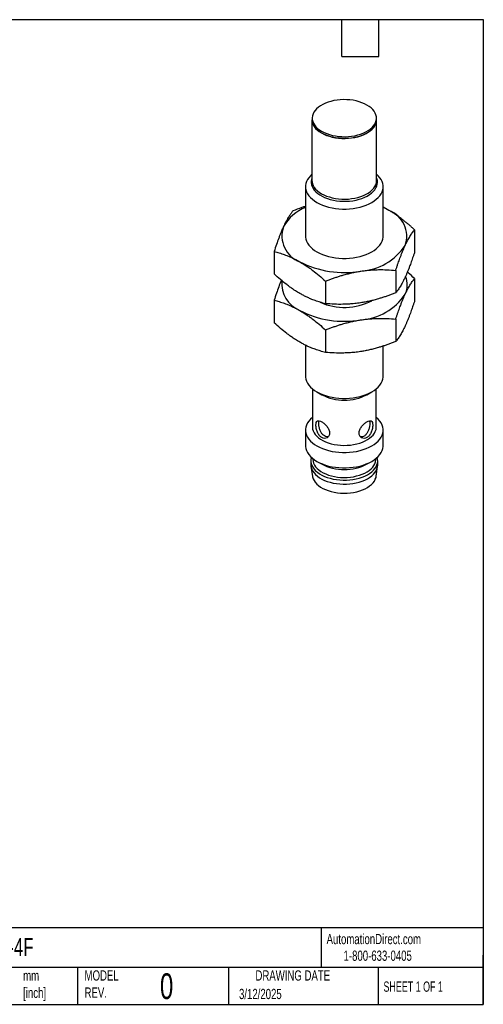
# Model space of a CAD drawing. Header units: millimetres. Extents: x 3 to 137, y 3 to 105.
# Tile 2 of 2: x 89 to 137, y 3 to 105. Entities that reach past the tile are written whole.
import ezdxf

# ---------------------------------------------------------------- set-up
doc = ezdxf.new("R2010")
doc.units = ezdxf.units.MM
doc.header["$LTSCALE"] = 0.5
doc.layers.add('DIMENSIONS', color=140, linetype='Continuous', lineweight=25)
doc.layers.add('TEXT', color=140, linetype='Continuous', lineweight=25)
doc.styles.add('SLDTEXTSTYLE0', font='TXT', dxfattribs={"width": 0.7})
doc.styles.add('SLDTEXTSTYLE1', font='TXT', dxfattribs={"width": 0.65})

msp = doc.modelspace()

# ---------------------------------------------------------------- linework, layer by layer
for p, q in [((118.86, 94.62), (118.86, 94.45)), ((125.49, 94.45), (125.49, 94.62)), ((118.84, 94.45), (118.84, 88.18)), ((125.51, 88.18), (125.51, 94.45)), ((118.18, 87.54), (118.18, 82.45)), ((118.85, 88.16), (118.85, 88.19)), ((126.18, 82.45), (126.18, 87.54)), ((126.78, 85.1), (126.18, 85.42)), ((129.43, 83.1), (129.43, 80.78)), ((114.93, 80.85), (114.93, 78.54)), ((127.49, 78.91), (127.49, 76.59)), ((120.24, 77.79), (120.24, 75.47)), ((129.43, 78.07), (129.43, 75.75)), ((114.93, 75.82), (114.93, 73.51)), ((127.49, 73.88), (127.49, 71.56)), ((120.24, 72.76), (120.24, 70.44)), ((118.18, 71.18), (118.18, 68)), ((126.18, 68), (126.18, 71.1)), ((118.88, 66.69), (118.88, 62.75)), ((119.35, 66.36), (119.85, 66.08)), ((124.51, 66.08), (125.01, 66.36)), ((125.48, 62.75), (125.48, 66.69)), ((118.18, 62.42), (118.18, 60.84)), ((126.18, 60.84), (126.18, 62.42)), ((118.73, 59.25), (118.73, 58.84)), ((118.93, 59.49), (118.93, 59.41)), ((119.35, 59.2), (119.81, 58.94)), ((124.55, 58.94), (125.01, 59.2)), ((125.43, 59.41), (125.43, 59.49)), ((125.63, 58.84), (125.63, 59.25)), ((118.74, 58.67), (118.89, 57.66)), ((125.47, 57.66), (125.62, 58.67))]:
    msp.add_line(p, q)
at = {"flags": 128}
for points in [[(124.52, 95.97), (124.27, 96.1), (124, 96.21), (123.71, 96.31), (123.41, 96.39), (123.09, 96.46), (122.76, 96.5), (122.43, 96.52), (122.1, 96.53), (121.76, 96.51), (121.43, 96.48), (121.11, 96.43), (120.8, 96.35), (120.5, 96.26), (120.22, 96.16), (119.96, 96.04), (119.72, 95.9), (119.51, 95.75), (119.32, 95.59), (119.17, 95.41), (119.04, 95.23), (118.95, 95.05), (118.89, 94.86), (118.87, 94.66), (118.87, 94.47), (118.92, 94.28), (118.99, 94.09), (119.1, 93.91), (119.24, 93.73), (119.41, 93.56), (119.61, 93.41), (119.84, 93.26), (120.09, 93.13), (120.36, 93.02), (120.65, 92.92), (120.95, 92.84), (121.27, 92.78), (121.6, 92.73), (121.93, 92.71), (122.26, 92.7), (122.6, 92.72), (122.93, 92.75), (123.25, 92.8), (123.56, 92.88), (123.86, 92.97), (124.14, 93.07), (124.4, 93.2), (124.64, 93.33), (124.85, 93.48), (125.04, 93.64), (125.19, 93.82), (125.32, 94), (125.41, 94.18), (125.47, 94.37), (125.49, 94.57), (125.49, 94.76), (125.44, 94.95), (125.37, 95.14), (125.26, 95.33), (125.12, 95.5), (124.95, 95.67), (124.75, 95.82), (124.52, 95.97)], [(118.87, 94.67), (118.85, 94.5), (118.85, 94.31), (118.9, 94.11), (118.97, 93.92), (119.08, 93.74), (119.22, 93.56), (119.4, 93.39), (119.6, 93.24), (119.82, 93.09), (120.07, 92.96), (120.34, 92.84), (120.64, 92.75), (120.94, 92.66), (121.26, 92.6), (121.59, 92.56), (121.93, 92.53), (122.26, 92.53), (122.6, 92.54), (122.93, 92.58), (123.26, 92.63), (123.57, 92.7), (123.87, 92.79), (124.15, 92.9), (124.42, 93.02), (124.65, 93.16), (124.87, 93.31), (125.05, 93.48), (125.21, 93.65), (125.34, 93.83), (125.43, 94.02), (125.49, 94.21), (125.51, 94.4), (125.51, 94.6), (125.49, 94.67)], [(118.86, 94.45), (118.87, 94.31), (118.92, 94.11), (118.99, 93.93), (119.1, 93.74), (119.24, 93.57), (119.41, 93.4), (119.61, 93.24), (119.84, 93.1), (120.09, 92.97), (120.36, 92.85), (120.65, 92.76), (120.95, 92.68), (121.27, 92.61), (121.6, 92.57), (121.93, 92.54), (122.26, 92.54), (122.6, 92.55), (122.93, 92.59), (123.25, 92.64), (123.56, 92.71), (123.86, 92.8), (124.14, 92.91), (124.4, 93.03), (124.64, 93.17), (124.85, 93.32), (125.04, 93.48), (125.19, 93.65), (125.32, 93.83), (125.41, 94.02), (125.47, 94.21), (125.49, 94.4), (125.49, 94.45)], [(118.84, 88.82), (118.69, 88.66), (118.52, 88.47), (118.39, 88.27), (118.29, 88.07), (118.22, 87.86), (118.18, 87.65), (118.18, 87.43), (118.22, 87.22), (118.29, 87.01), (118.39, 86.81), (118.52, 86.61), (118.69, 86.42), (118.88, 86.24), (119.1, 86.07), (119.35, 85.91), (119.62, 85.76), (119.92, 85.64), (120.23, 85.52), (120.56, 85.43), (120.91, 85.35), (121.26, 85.29), (121.63, 85.25), (122, 85.23), (122.36, 85.23), (122.73, 85.25), (123.1, 85.29), (123.45, 85.35), (123.8, 85.43), (124.13, 85.52), (124.44, 85.64), (124.74, 85.76), (125.01, 85.91), (125.26, 86.07), (125.48, 86.24), (125.67, 86.42), (125.84, 86.61), (125.97, 86.81), (126.07, 87.01), (126.14, 87.22), (126.18, 87.43), (126.18, 87.65), (126.14, 87.86), (126.07, 88.07), (125.97, 88.27), (125.84, 88.47), (125.67, 88.66), (125.51, 88.82)], [(118.84, 88.46), (118.8, 88.33), (118.76, 88.13), (118.76, 87.94), (118.79, 87.74), (118.85, 87.55), (118.95, 87.36), (119.08, 87.18), (119.24, 87), (119.43, 86.84), (119.64, 86.69), (119.88, 86.55), (120.15, 86.42), (120.43, 86.31), (120.73, 86.22), (121.05, 86.15), (121.38, 86.09), (121.71, 86.05), (122.05, 86.04), (122.39, 86.04), (122.73, 86.06), (123.07, 86.1), (123.39, 86.16), (123.7, 86.24), (124, 86.34), (124.28, 86.45), (124.54, 86.58), (124.77, 86.72), (124.98, 86.88), (125.17, 87.04), (125.32, 87.22), (125.44, 87.41), (125.53, 87.6), (125.58, 87.79), (125.6, 87.99), (125.59, 88.18), (125.54, 88.38), (125.51, 88.46)], [(118.84, 88.18), (118.85, 88.04), (118.9, 87.85), (118.97, 87.66), (119.08, 87.47), (119.22, 87.29), (119.4, 87.13), (119.6, 86.97), (119.82, 86.82), (120.07, 86.69), (120.34, 86.58), (120.64, 86.48), (120.94, 86.4), (121.26, 86.33), (121.59, 86.29), (121.93, 86.27), (122.26, 86.26), (122.6, 86.27), (122.93, 86.31), (123.26, 86.36), (123.57, 86.44), (123.87, 86.53), (124.15, 86.63), (124.42, 86.76), (124.65, 86.89), (124.87, 87.05), (125.05, 87.21), (125.21, 87.38), (125.34, 87.56), (125.43, 87.75), (125.49, 87.94), (125.51, 88.14), (125.51, 88.18)], [(126.78, 85.1), (126.42, 85.29), (126.18, 85.41)], [(118.18, 82.45), (118.18, 82.34), (118.22, 82.13), (118.29, 81.92), (118.39, 81.72), (118.52, 81.52), (118.69, 81.33), (118.88, 81.14), (119.1, 80.97), (119.35, 80.82), (119.62, 80.67), (119.92, 80.54), (120.23, 80.43), (120.56, 80.34), (120.91, 80.26), (121.26, 80.2), (121.63, 80.16), (122, 80.14), (122.36, 80.14), (122.73, 80.16), (123.1, 80.2), (123.45, 80.26), (123.8, 80.34), (124.13, 80.43), (124.44, 80.54), (124.74, 80.67), (125.01, 80.82), (125.26, 80.97), (125.48, 81.14), (125.67, 81.33), (125.84, 81.52), (125.97, 81.72), (126.07, 81.92), (126.14, 82.13), (126.18, 82.34), (126.18, 82.45)], [(118.18, 68), (118.18, 67.89), (118.22, 67.68), (118.29, 67.47), (118.39, 67.26), (118.52, 67.06), (118.69, 66.87), (118.88, 66.69), (119.1, 66.52), (119.35, 66.36), (119.62, 66.22), (119.92, 66.09), (120.23, 65.98), (120.56, 65.88), (120.91, 65.81), (121.26, 65.75), (121.63, 65.71), (122, 65.69), (122.36, 65.69), (122.73, 65.71), (123.1, 65.75), (123.45, 65.81), (123.8, 65.88), (124.13, 65.98), (124.44, 66.09), (124.74, 66.22), (125.01, 66.36), (125.26, 66.52), (125.48, 66.69), (125.67, 66.87), (125.84, 67.06), (125.97, 67.26), (126.07, 67.47), (126.14, 67.68), (126.18, 67.89), (126.18, 68)], [(118.88, 63.73), (118.69, 63.55), (118.52, 63.36), (118.39, 63.16), (118.29, 62.95), (118.22, 62.74), (118.18, 62.53), (118.18, 62.32), (118.22, 62.11), (118.29, 61.9), (118.39, 61.69), (118.52, 61.49), (118.69, 61.3), (118.88, 61.12), (119.1, 60.95), (119.35, 60.79), (119.62, 60.65), (119.92, 60.52), (120.23, 60.41), (120.56, 60.31), (120.91, 60.23), (121.26, 60.18), (121.63, 60.14), (122, 60.12), (122.36, 60.12), (122.73, 60.14), (123.1, 60.18), (123.45, 60.23), (123.8, 60.31), (124.13, 60.41), (124.44, 60.52), (124.74, 60.65), (125.01, 60.79), (125.26, 60.95), (125.48, 61.12), (125.67, 61.3), (125.84, 61.49), (125.97, 61.69), (126.07, 61.9), (126.14, 62.11), (126.18, 62.32), (126.18, 62.53), (126.14, 62.74), (126.07, 62.95), (125.97, 63.16), (125.84, 63.36), (125.67, 63.55), (125.48, 63.73)], [(118.88, 62.75), (118.88, 62.73), (118.9, 62.53), (118.96, 62.34), (119.05, 62.15), (119.17, 61.97), (119.33, 61.79), (119.52, 61.63), (119.73, 61.48), (119.97, 61.34), (120.23, 61.22), (120.52, 61.11), (120.82, 61.02), (121.14, 60.95), (121.46, 60.89), (121.8, 60.86), (122.14, 60.85), (122.48, 60.86), (122.81, 60.88), (123.14, 60.93), (123.46, 61), (123.77, 61.08), (124.06, 61.19), (124.33, 61.31), (124.57, 61.44), (124.79, 61.59), (124.99, 61.75), (125.15, 61.92), (125.28, 62.11), (125.38, 62.29), (125.45, 62.49), (125.48, 62.68), (125.48, 62.75)], [(118.18, 60.84), (118.18, 60.73), (118.22, 60.52), (118.29, 60.31), (118.39, 60.1), (118.52, 59.9), (118.69, 59.71), (118.88, 59.53), (119.1, 59.36), (119.35, 59.2), (119.62, 59.06), (119.92, 58.93), (120.23, 58.82), (120.56, 58.72), (120.91, 58.65), (121.26, 58.59), (121.63, 58.55), (122, 58.53), (122.36, 58.53), (122.73, 58.55), (123.1, 58.59), (123.45, 58.65), (123.8, 58.72), (124.13, 58.82), (124.44, 58.93), (124.74, 59.06), (125.01, 59.2), (125.26, 59.36), (125.48, 59.53), (125.67, 59.71), (125.84, 59.9), (125.97, 60.1), (126.07, 60.31), (126.14, 60.52), (126.18, 60.73), (126.18, 60.84)], [(118.79, 59.61), (118.78, 59.57), (118.74, 59.38), (118.73, 59.18), (118.76, 58.98), (118.83, 58.78), (118.92, 58.59), (119.05, 58.41), (119.21, 58.23), (119.4, 58.07), (119.62, 57.91), (119.87, 57.77), (120.13, 57.65), (120.42, 57.54), (120.72, 57.45), (121.04, 57.37), (121.37, 57.32), (121.71, 57.28), (122.05, 57.26), (122.39, 57.26), (122.74, 57.29), (123.07, 57.33), (123.4, 57.39), (123.72, 57.47), (124.02, 57.56), (124.3, 57.68), (124.56, 57.81), (124.79, 57.95), (125.01, 58.11), (125.19, 58.28), (125.34, 58.45), (125.46, 58.64), (125.55, 58.83), (125.61, 59.03), (125.63, 59.23), (125.62, 59.42), (125.57, 59.61)], [(118.93, 59.41), (118.93, 59.39), (118.95, 59.2), (119.01, 59.01), (119.1, 58.82), (119.22, 58.64), (119.37, 58.47), (119.56, 58.31), (119.77, 58.16), (120, 58.02), (120.26, 57.9), (120.54, 57.79), (120.84, 57.71), (121.15, 57.63), (121.47, 57.58), (121.8, 57.55), (122.14, 57.54), (122.47, 57.55), (122.8, 57.57), (123.13, 57.62), (123.44, 57.69), (123.74, 57.77), (124.03, 57.87), (124.29, 57.99), (124.54, 58.12), (124.75, 58.27), (124.94, 58.43), (125.11, 58.6), (125.24, 58.78), (125.33, 58.96), (125.4, 59.15), (125.43, 59.34), (125.43, 59.41)], [(118.73, 58.84), (118.73, 58.77), (118.76, 58.57), (118.83, 58.38), (118.92, 58.19), (119.05, 58), (119.21, 57.83), (119.4, 57.66), (119.62, 57.51), (119.87, 57.37), (120.13, 57.24), (120.42, 57.13), (120.72, 57.04), (121.04, 56.96), (121.37, 56.91), (121.71, 56.87), (122.05, 56.85), (122.39, 56.86), (122.74, 56.88), (123.07, 56.92), (123.4, 56.98), (123.72, 57.06), (124.02, 57.16), (124.3, 57.27), (124.56, 57.4), (124.79, 57.54), (125.01, 57.7), (125.19, 57.87), (125.34, 58.05), (125.46, 58.23), (125.55, 58.42), (125.61, 58.62), (125.63, 58.82), (125.63, 58.84)], [(118.89, 57.66), (118.9, 57.6), (118.96, 57.41), (119.05, 57.22), (119.17, 57.04), (119.33, 56.86), (119.52, 56.7), (119.73, 56.55), (119.97, 56.41), (120.23, 56.28), (120.52, 56.18), (120.82, 56.09), (121.14, 56.02), (121.46, 55.96), (121.8, 55.93), (122.14, 55.92), (122.48, 55.92), (122.81, 55.95), (123.14, 56), (123.46, 56.07), (123.77, 56.15), (124.06, 56.26), (124.33, 56.38), (124.57, 56.51), (124.79, 56.66), (124.99, 56.82), (125.15, 56.99), (125.28, 57.17), (125.38, 57.36), (125.45, 57.55), (125.47, 57.66)]]:
    msp.add_lwpolyline(points, dxfattribs=at)
for centre, radius, start, end in [((119.77, 81.28), 4.42, 111.0936, 151.0737), ((125.75, 82.42), 2.87, 340.7317, 69.0652), ((118.61, 82.47), 2.87, 160.7317, 249.0652), ((123.51, 84.75), 5.93, 273.4335, 326.5611), ((122.17, 88.64), 9.96, 242.6027, 279.8113), ((126.43, 77.42), 2.25, 334.4363, 22.6571), ((118.74, 77.57), 3.03, 174.6975, 247.5376), ((123.51, 79.72), 5.93, 273.4335, 326.5611), ((122.17, 81.28), 6.19, 246.314, 297.3463), ((122.17, 83.61), 9.96, 242.6027, 279.8113), ((122.18, 70.57), 5.06, 242.5528, 297.4472), ((122.18, 63.47), 5.12, 242.4274, 297.5726)]:
    msp.add_arc(centre, radius, start, end)
for points, knots in [([(118.18, 85.51), (118.05, 85.47), (117.61, 85.33), (117.17, 85.16), (116.87, 85.04)], [0, 0, 0, 0, 0.302583, 1, 1, 1, 1]), ([(116.87, 85.04), (116.84, 85), (116.78, 84.92), (116.68, 84.78), (116.58, 84.65), (116.49, 84.5), (116.38, 84.34), (116.27, 84.14), (116.15, 83.92), (116.02, 83.68), (115.94, 83.51), (115.9, 83.42)], [0, 0, 0, 0, 0.103673, 0.205175, 0.304846, 0.403067, 0.500256, 0.62549, 0.749514, 0.87504, 1, 1, 1, 1]), ([(129.43, 83.1), (129.34, 83.18), (129.16, 83.34), (128.9, 83.57), (128.63, 83.79), (128.37, 84), (128.09, 84.22), (127.78, 84.45), (127.45, 84.69), (127.11, 84.9), (126.89, 85.04), (126.78, 85.1)], [0, 0, 0, 0, 0.103953, 0.205723, 0.305653, 0.404126, 0.501566, 0.626782, 0.750803, 0.875686, 1, 1, 1, 1]), ([(115.9, 83.42), (115.87, 83.36), (115.82, 83.24), (115.74, 83.05), (115.64, 82.82), (115.53, 82.55), (115.37, 82.13), (115.17, 81.58), (115.01, 81.1), (114.93, 80.85)], [0, 0, 0, 0, 0.083508, 0.166991, 0.250907, 0.374976, 0.500396, 0.745108, 1, 1, 1, 1]), ([(128.46, 81.48), (128.49, 81.54), (128.54, 81.65), (128.62, 81.82), (128.72, 82), (128.83, 82.2), (128.99, 82.48), (129.19, 82.79), (129.35, 82.99), (129.43, 83.1)], [0, 0, 0, 0, 0.083508, 0.166991, 0.250907, 0.374976, 0.500396, 0.745108, 1, 1, 1, 1]), ([(127.49, 78.91), (127.52, 79.01), (127.58, 79.21), (127.68, 79.5), (127.78, 79.77), (127.87, 80.04), (127.98, 80.32), (128.09, 80.61), (128.21, 80.92), (128.34, 81.21), (128.42, 81.39), (128.46, 81.48)], [0, 0, 0, 0, 0.103673, 0.205175, 0.304846, 0.403067, 0.500256, 0.62549, 0.749514, 0.87504, 1, 1, 1, 1]), ([(114.93, 80.85), (115.02, 80.83), (115.2, 80.79), (115.46, 80.71), (115.72, 80.63), (115.98, 80.54), (116.26, 80.44), (116.57, 80.31), (116.91, 80.15), (117.25, 79.99), (117.47, 79.86), (117.58, 79.8)], [0, 0, 0, 0, 0.103165, 0.204181, 0.303383, 0.401144, 0.497877, 0.623925, 0.748951, 0.87487, 1, 1, 1, 1]), ([(129.43, 80.78), (129.4, 80.68), (129.33, 80.48), (129.23, 80.19), (129.14, 79.92), (129.04, 79.65), (128.94, 79.37), (128.83, 79.08), (128.7, 78.77), (128.58, 78.48), (128.5, 78.3), (128.46, 78.21)], [0, 0, 0, 0, 0.103673, 0.205175, 0.304846, 0.403067, 0.500256, 0.62549, 0.749514, 0.87504, 1, 1, 1, 1]), ([(117.58, 79.8), (117.66, 79.75), (117.81, 79.66), (118.03, 79.52), (118.29, 79.35), (118.59, 79.15), (119.03, 78.82), (119.58, 78.38), (120.02, 77.99), (120.24, 77.79)], [0, 0, 0, 0, 0.08289, 0.165814, 0.24922, 0.373235, 0.498471, 0.744112, 1, 1, 1, 1]), ([(117.58, 76.53), (117.51, 76.57), (117.36, 76.66), (117.13, 76.8), (116.87, 76.98), (116.57, 77.18), (116.13, 77.51), (115.58, 77.95), (115.15, 78.34), (114.93, 78.54)], [0, 0, 0, 0, 0.08341, 0.166948, 0.251073, 0.376091, 0.502159, 0.74602, 1, 1, 1, 1]), ([(120.24, 77.79), (120.36, 77.84), (120.6, 77.93), (120.96, 78.07), (121.32, 78.19), (121.68, 78.31), (122.06, 78.43), (122.49, 78.54), (122.94, 78.65), (123.4, 78.75), (123.71, 78.8), (123.86, 78.82)], [0, 0, 0, 0, 0.1036728, 0.205175, 0.3048462, 0.4030666, 0.5002559, 0.62549, 0.7495138, 0.8750401, 1, 1, 1, 1]), ([(123.86, 78.82), (123.96, 78.84), (124.17, 78.87), (124.48, 78.91), (124.83, 78.94), (125.24, 78.97), (125.84, 78.99), (126.59, 78.98), (127.19, 78.93), (127.49, 78.91)], [0, 0, 0, 0, 0.083508, 0.166991, 0.250907, 0.374976, 0.500396, 0.745108, 1, 1, 1, 1]), ([(129.43, 78.07), (129.21, 78.27), (128.96, 78.49), (128.71, 78.7), (128.68, 78.72)], [0, 0, 0, 0, 0.891247, 1, 1, 1, 1]), ([(115.68, 77.88), (115.67, 77.86), (115.58, 77.66), (115.41, 77.21), (115.17, 76.55), (115.01, 76.07), (114.93, 75.82)], [0, 0, 0, 0, 0.033725, 0.355508, 0.671188, 1, 1, 1, 1]), ([(128.46, 78.21), (128.43, 78.15), (128.38, 78.04), (128.29, 77.87), (128.2, 77.69), (128.09, 77.49), (127.93, 77.21), (127.73, 76.9), (127.57, 76.7), (127.49, 76.59)], [0, 0, 0, 0, 0.083508, 0.166991, 0.250907, 0.374976, 0.500396, 0.745108, 1, 1, 1, 1]), ([(128.46, 76.45), (128.49, 76.51), (128.54, 76.62), (128.62, 76.79), (128.72, 76.97), (128.83, 77.17), (128.99, 77.45), (129.19, 77.76), (129.35, 77.96), (129.43, 78.07)], [0, 0, 0, 0, 0.083508, 0.166991, 0.250907, 0.374976, 0.500396, 0.745108, 1, 1, 1, 1]), ([(120.24, 75.47), (120.15, 75.49), (119.97, 75.54), (119.7, 75.61), (119.44, 75.7), (119.18, 75.79), (118.9, 75.89), (118.59, 76.02), (118.25, 76.17), (117.92, 76.34), (117.7, 76.47), (117.58, 76.53)], [0, 0, 0, 0, 0.103953, 0.205723, 0.305653, 0.404126, 0.501566, 0.626782, 0.750803, 0.875686, 1, 1, 1, 1]), ([(127.49, 76.59), (127.36, 76.55), (127.12, 76.45), (126.76, 76.32), (126.4, 76.19), (126.05, 76.08), (125.66, 75.96), (125.24, 75.84), (124.78, 75.73), (124.32, 75.63), (124.02, 75.58), (123.86, 75.56)], [0, 0, 0, 0, 0.103673, 0.205175, 0.304846, 0.403067, 0.500256, 0.62549, 0.749514, 0.87504, 1, 1, 1, 1]), ([(127.49, 73.88), (127.52, 73.98), (127.58, 74.18), (127.68, 74.47), (127.78, 74.74), (127.87, 75.01), (127.98, 75.29), (128.09, 75.58), (128.21, 75.89), (128.34, 76.18), (128.42, 76.36), (128.46, 76.45)], [0, 0, 0, 0, 0.103673, 0.205175, 0.304846, 0.403067, 0.500256, 0.62549, 0.749514, 0.87504, 1, 1, 1, 1]), ([(114.93, 75.82), (115.02, 75.8), (115.2, 75.76), (115.46, 75.68), (115.72, 75.6), (115.98, 75.51), (116.26, 75.41), (116.57, 75.28), (116.91, 75.12), (117.25, 74.96), (117.47, 74.83), (117.58, 74.77)], [0, 0, 0, 0, 0.103165, 0.204181, 0.303383, 0.401144, 0.497877, 0.623925, 0.748951, 0.87487, 1, 1, 1, 1]), ([(123.86, 75.56), (123.76, 75.54), (123.55, 75.51), (123.25, 75.48), (122.89, 75.44), (122.48, 75.42), (121.88, 75.4), (121.13, 75.4), (120.54, 75.45), (120.24, 75.47)], [0, 0, 0, 0, 0.083508, 0.166991, 0.250907, 0.374976, 0.500396, 0.745108, 1, 1, 1, 1]), ([(129.43, 75.75), (129.4, 75.65), (129.33, 75.45), (129.23, 75.16), (129.14, 74.89), (129.04, 74.62), (128.94, 74.34), (128.83, 74.05), (128.7, 73.74), (128.58, 73.45), (128.5, 73.27), (128.46, 73.18)], [0, 0, 0, 0, 0.103673, 0.205175, 0.304846, 0.403067, 0.500256, 0.62549, 0.749514, 0.87504, 1, 1, 1, 1]), ([(117.58, 74.77), (117.66, 74.72), (117.81, 74.63), (118.03, 74.49), (118.29, 74.32), (118.59, 74.12), (119.03, 73.79), (119.58, 73.35), (120.02, 72.96), (120.24, 72.76)], [0, 0, 0, 0, 0.08289, 0.165814, 0.24922, 0.373235, 0.498471, 0.744112, 1, 1, 1, 1]), ([(117.58, 71.5), (117.51, 71.54), (117.36, 71.63), (117.13, 71.77), (116.87, 71.95), (116.57, 72.15), (116.13, 72.48), (115.58, 72.92), (115.15, 73.31), (114.93, 73.51)], [0, 0, 0, 0, 0.08341, 0.166948, 0.251073, 0.376091, 0.502159, 0.74602, 1, 1, 1, 1]), ([(120.24, 72.76), (120.36, 72.81), (120.6, 72.9), (120.96, 73.04), (121.32, 73.16), (121.68, 73.28), (122.06, 73.4), (122.49, 73.51), (122.94, 73.62), (123.4, 73.72), (123.71, 73.77), (123.86, 73.79)], [0, 0, 0, 0, 0.1036728, 0.205175, 0.3048462, 0.4030666, 0.5002559, 0.62549, 0.7495138, 0.8750401, 1, 1, 1, 1]), ([(123.86, 73.79), (123.96, 73.81), (124.17, 73.84), (124.48, 73.88), (124.83, 73.91), (125.24, 73.94), (125.84, 73.96), (126.59, 73.95), (127.19, 73.9), (127.49, 73.88)], [0, 0, 0, 0, 0.083508, 0.166991, 0.250907, 0.374976, 0.500396, 0.745108, 1, 1, 1, 1]), ([(128.46, 73.18), (128.43, 73.12), (128.38, 73.01), (128.29, 72.84), (128.2, 72.66), (128.09, 72.46), (127.93, 72.18), (127.73, 71.87), (127.57, 71.67), (127.49, 71.56)], [0, 0, 0, 0, 0.083508, 0.166991, 0.250907, 0.374976, 0.500396, 0.745108, 1, 1, 1, 1]), ([(120.24, 70.44), (120.15, 70.46), (119.97, 70.51), (119.7, 70.59), (119.44, 70.67), (119.18, 70.76), (118.9, 70.86), (118.59, 70.99), (118.25, 71.14), (117.92, 71.31), (117.7, 71.44), (117.58, 71.5)], [0, 0, 0, 0, 0.103953, 0.205723, 0.305653, 0.404126, 0.501566, 0.626782, 0.750803, 0.875686, 1, 1, 1, 1]), ([(127.49, 71.56), (127.36, 71.52), (127.12, 71.42), (126.76, 71.29), (126.4, 71.16), (126.05, 71.05), (125.66, 70.93), (125.24, 70.81), (124.78, 70.7), (124.32, 70.6), (124.02, 70.55), (123.86, 70.53)], [0, 0, 0, 0, 0.103673, 0.205175, 0.304846, 0.403067, 0.500256, 0.62549, 0.749514, 0.87504, 1, 1, 1, 1]), ([(123.86, 70.53), (123.76, 70.51), (123.55, 70.48), (123.25, 70.45), (122.89, 70.41), (122.48, 70.39), (121.88, 70.37), (121.13, 70.37), (120.54, 70.42), (120.24, 70.44)], [0, 0, 0, 0, 0.083508, 0.166991, 0.250907, 0.374976, 0.500396, 0.745108, 1, 1, 1, 1]), ([(119.85, 63.29), (119.75, 63.34), (119.67, 63.37), (119.52, 63.4), (119.45, 63.4), (119.35, 63.34), (119.31, 63.28), (119.26, 63.14), (119.25, 63.05), (119.25, 62.83), (119.26, 62.71), (119.31, 62.46), (119.35, 62.33), (119.45, 62.09), (119.52, 61.98), (119.67, 61.78), (119.75, 61.71), (119.94, 61.6), (120.04, 61.57), (120.23, 61.56), (120.32, 61.59), (120.48, 61.68), (120.55, 61.75), (120.64, 61.92), (120.66, 62.02), (120.66, 62.23), (120.64, 62.35), (120.55, 62.57), (120.48, 62.68), (120.32, 62.89), (120.23, 62.99), (120.04, 63.16), (119.94, 63.23), (119.85, 63.29)], [0, 0, 0, 0, 0.0625, 0.0625, 0.125, 0.125, 0.1875, 0.1875, 0.25, 0.25, 0.3125, 0.3125, 0.375, 0.375, 0.4375, 0.4375, 0.5, 0.5, 0.5625, 0.5625, 0.625, 0.625, 0.6875, 0.6875, 0.75, 0.75, 0.8125, 0.8125, 0.875, 0.875, 0.9375, 0.9375, 1, 1, 1, 1]), ([(120.51, 61.74), (120.51, 61.74), (120.43, 61.71), (120.25, 61.75), (120.01, 61.88), (119.82, 62.11), (119.67, 62.4), (119.58, 62.73), (119.54, 63.05), (119.55, 63.27), (119.58, 63.35), (119.59, 63.38)], [0, 0, 0, 0, 0.006318, 0.143879, 0.275091, 0.402235, 0.532893, 0.669902, 0.806728, 0.936047, 1, 1, 1, 1]), ([(125.11, 62.94), (125.11, 63.05), (125.1, 63.14), (125.05, 63.29), (125.01, 63.34), (124.91, 63.4), (124.84, 63.4), (124.69, 63.37), (124.61, 63.34), (124.42, 63.23), (124.32, 63.16), (124.13, 62.99), (124.04, 62.89), (123.88, 62.68), (123.81, 62.57), (123.72, 62.35), (123.7, 62.23), (123.7, 62.02), (123.72, 61.92), (123.81, 61.75), (123.88, 61.68), (124.04, 61.59), (124.13, 61.56), (124.32, 61.57), (124.42, 61.6), (124.61, 61.71), (124.69, 61.79), (124.84, 61.98), (124.91, 62.09), (125.01, 62.33), (125.05, 62.46), (125.1, 62.71), (125.11, 62.83), (125.11, 62.94)], [0, 0, 0, 0, 0.0625, 0.0625, 0.125, 0.125, 0.1875, 0.1875, 0.25, 0.25, 0.3125, 0.3125, 0.375, 0.375, 0.4375, 0.4375, 0.5, 0.5, 0.5625, 0.5625, 0.625, 0.625, 0.6875, 0.6875, 0.75, 0.75, 0.8125, 0.8125, 0.875, 0.875, 0.9375, 0.9375, 1, 1, 1, 1]), ([(124.81, 63.11), (124.81, 63.02), (124.8, 62.83), (124.72, 62.5), (124.59, 62.19), (124.41, 61.93), (124.17, 61.77), (123.97, 61.71), (123.86, 61.75), (123.83, 61.76)], [0, 0, 0, 0, 0.152057, 0.303887, 0.461517, 0.623495, 0.779425, 0.928866, 1, 1, 1, 1]), ([(124.77, 63.38), (124.78, 63.37), (124.81, 63.31), (124.81, 63.21), (124.81, 63.11)], [0, 0, 0, 0, 0.152234, 1, 1, 1, 1])]:
    msp.add_open_spline(points, degree=3, knots=knots)
at = {"layer": 'TEXT'}
for p, q in [((3.17, 104.78), (136.52, 104.78)), ((121.92, 100.97), (121.92, 104.78)), ((125.73, 100.97), (125.73, 104.78)), ((136.52, 104.78), (136.52, 3.17)), ((121.92, 100.97), (125.73, 100.97)), ((136.52, 11.06), (3.17, 11.06)), ((119.79, 11.06), (119.79, 6.98)), ((136.52, 3.17), (136.52, 8.26)), ((136.52, 6.98), (3.17, 6.98)), ((94.65, 6.98), (94.65, 3.17)), ((110.23, 6.98), (110.23, 3.17)), ((125.67, 6.98), (125.67, 3.17)), ((3.17, 3.17), (136.52, 3.17))]:
    msp.add_line(p, q, dxfattribs=at)

# ---------------------------------------------------------------- texts
at = {"color": 179, "linetype": 'Continuous', "lineweight": 18, "char_height": 1.0583, "attachment_point": 1, "style": 'SLDTEXTSTYLE0'}
for s, insert in [('AutomationDirect.com', (120.35, 10.44)), ('1-800-633-0405', (122.1, 8.72))]:
    msp.add_mtext(s, dxfattribs=dict(at, insert=insert))
at = {"layer": 'DIMENSIONS', "insert": (79.48, 54.91), "char_height": 1.0583, "attachment_point": 1, "style": 'SLDTEXTSTYLE0'}
msp.add_mtext('M8 3-PIN QUICK^JDISCONNECT', dxfattribs=at)
at = {"layer": 'TEXT'}
for s, insert, char_height, attachment_point, style in [('PEW2-AN-4F', (79.6, 10.01), 1.852, 1, 'SLDTEXTSTYLE0'), ('mm^J[inch]', (89.03, 6.66), 1.058, 1, 'SLDTEXTSTYLE0'), ('MODEL ^JREV.', (95.37, 6.68), 1.0583, 1, 'SLDTEXTSTYLE0'), ('0', (103.15, 6.37), 2.65, 1, 'SLDTEXTSTYLE0'), ('DRAWING DATE', (116.86, 6.68), 1.0583, 2, 'SLDTEXTSTYLE0'), ('SHEET 1 OF 1', (126.22, 5.53), 1.0583, 1, 'SLDTEXTSTYLE1'), ('3/12/2025', (111.31, 4.77), 1.058, 1, 'SLDTEXTSTYLE0')]:
    msp.add_mtext(s, dxfattribs=dict(at, insert=insert, char_height=char_height, attachment_point=attachment_point, style=style))

doc.saveas('drawing.dxf')
